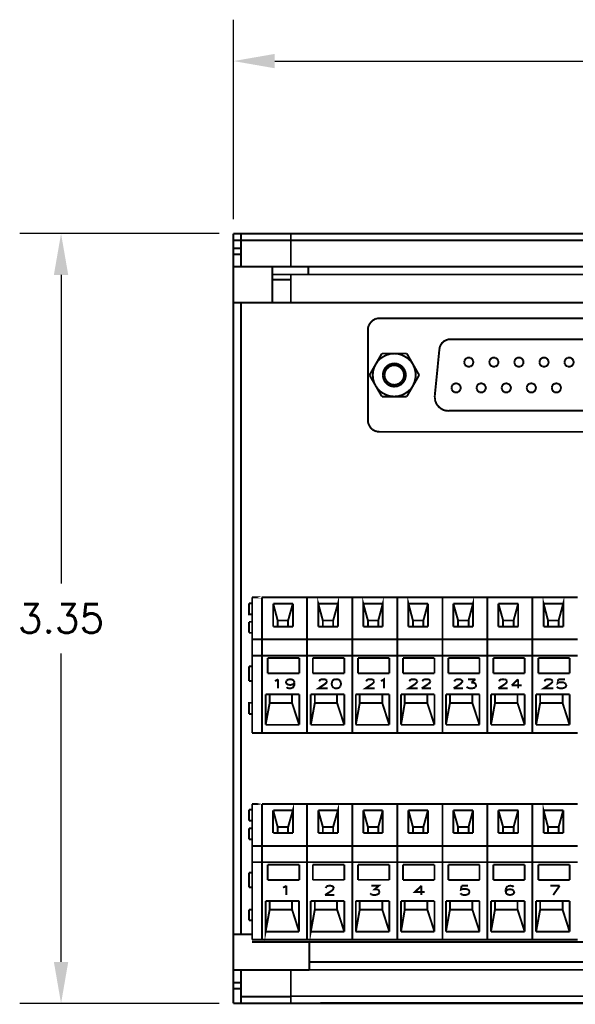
# Model space of a CAD drawing. Header units: inches. Extents: x -28.4 to 11.2, y 24.4 to 41.4.
# Tile 3 of 16: x -23.2 to -20.8, y 31.7 to 36. Entities that reach past the tile are written whole.
import ezdxf

# ---------------------------------------------------------------- set-up
doc = ezdxf.new("R2010")
doc.units = ezdxf.units.IN
doc.header["$LTSCALE"] = 1.87
doc.header["$MEASUREMENT"] = 0
doc.header["$PDMODE"] = 3
doc.header["$PDSIZE"] = 0.3125
doc.layers.get('0').update_dxf_attribs({"linetype": 'CONTINUOUS'})
doc.layers.get('Defpoints').update_dxf_attribs({"linetype": 'CONTINUOUS'})
doc.styles.add('SIMPLEX', font='SIMPLEX')
doc.dimstyles.new('DIMSTYLE_1$0', dxfattribs={"dimtxt": 0.125, "dimasz": 0.18, "dimexe": 0.18, "dimexo": 0.0625, "dimgap": 0.09, "dimtad": 0, "dimtih": 1, "dimtoh": 1, "dimzin": 4, "dimdsep": 46, "dimtxsty": 'SIMPLEX', "dimblk": '_FILLED', "dimcen": 0.09, "dimadec": 0, "dimazin": 0, "dimtp": 0.005, "dimtm": 0.005, "dimtfac": 1, "dimtofl": 0, "dimtmove": 0, "dimatfit": 3, "dimldrblk": '_FILLED', "dimfxl": 1, "dimtolj": 1, "dimtzin": 4, "dimarcsym": 0})

# ---------------------------------------------------------------- blocks, each defined once
blk = doc.blocks.new('_FILLED')
at = {"color": 0, "linetype": 'ByBlock'}
blk.add_solid([(0, 0), (-1, 0.1736), (-1, -0.1736)], dxfattribs=at)
blk = doc.blocks.new('*D4')
at = {"color": 0, "lineweight": -2, "transparency": 16777216}
for p, q in [((-22.3121, 35.1084), (-22.3121, 35.9759)), ((-18.2916, 35.1084), (-18.2916, 35.9759)), ((-22.1321, 35.7959), (-20.5823, 35.7959)), ((-18.4716, 35.7959), (-20.0214, 35.7959))]:
    blk.add_line(p, q, dxfattribs=at)
at = {"layer": 'Defpoints', "color": 0, "transparency": 16777216}
for p in [(-22.3121, 35.7959), (-22.3121, 35.0459), (-18.2916, 35.0459)]:
    blk.add_point(p, dxfattribs=at)
at = {"color": 0, "lineweight": -2, "transparency": 16777216, "xscale": 0.18, "yscale": 0.18, "zscale": 0.18, "rotation": 180}
blk.add_blockref('_FILLED', (-22.3121, 35.7959), dxfattribs=at)
at = {"color": 0, "lineweight": -2, "transparency": 16777216, "xscale": 0.18, "yscale": 0.18, "zscale": 0.18}
blk.add_blockref('_FILLED', (-18.2916, 35.7959), dxfattribs=at)
at = {"color": 0, "transparency": 16777216, "insert": (-20.3018, 35.7959), "char_height": 0.125, "attachment_point": 5, "style": 'SIMPLEX'}
blk.add_mtext('\\A1;4.02', dxfattribs=at)
blk = doc.blocks.new('*D5')
at = {"color": 0, "lineweight": -2, "transparency": 16777216}
for p, q in [((-22.3746, 35.0459), (-23.2421, 35.0459)), ((-23.0621, 34.8659), (-23.0621, 33.5246)), ((-23.0621, 31.8782), (-23.0621, 33.2196)), ((-22.3746, 31.6982), (-23.2421, 31.6982))]:
    blk.add_line(p, q, dxfattribs=at)
at = {"layer": 'Defpoints', "color": 0, "transparency": 16777216}
for p in [(-23.0621, 35.0459), (-22.3121, 35.0459), (-22.3121, 31.6982)]:
    blk.add_point(p, dxfattribs=at)
at = {"color": 0, "lineweight": -2, "transparency": 16777216, "xscale": 0.18, "yscale": 0.18, "zscale": 0.18}
for p, rotation in [((-23.0621, 35.0459), 90), ((-23.0621, 31.6982), 270)]:
    blk.add_blockref('_FILLED', p, dxfattribs=dict(at, rotation=rotation))
at = {"color": 0, "transparency": 16777216, "insert": (-23.0621, 33.3721), "char_height": 0.125, "attachment_point": 5, "style": 'SIMPLEX'}
blk.add_mtext('\\A1;3.35', dxfattribs=at)

msp = doc.modelspace()

# ---------------------------------------------------------------- linework, layer by layer
at = {"const_width": 0.0085}
for points in [[(-22.0625, 35.0459), (-22.3121, 35.0459)], [(-22.3121, 35.0459), (-22.3121, 31.6982)], [(-22.279, 34.9019), (-22.279, 35.0459)], [(-22.0625, 34.9019), (-22.0625, 35.0459)], [(-22.0625, 35.0459), (-18.5436, 35.0459)], [(-22.3121, 35.0164), (-22.0625, 35.0164)], [(-22.3121, 34.9822), (-22.279, 34.9822)], [(-18.5436, 35.0164), (-22.0625, 35.0164)], [(-22.3121, 34.9556), (-22.279, 34.9556)], [(-22.3121, 34.9019), (-22.1427, 34.9019)], [(-21.9863, 34.8677), (-21.9863, 34.9019), (-22.1457, 34.9019)], [(-22.1427, 34.7449), (-22.1427, 34.9019)], [(-22.0625, 34.9019), (-18.5436, 34.9019)], [(-22.1427, 34.8677), (-21.9863, 34.8677)], [(-22.0625, 34.7449), (-22.0625, 34.8677)], [(-22.0625, 34.8677), (-18.6221, 34.8677)], [(-22.1427, 34.8458), (-22.0625, 34.8458)], [(-22.3121, 34.7449), (-22.0625, 34.7449)], [(-22.279, 31.9987), (-22.279, 34.7449)], [(-22.0625, 34.7449), (-18.5436, 34.7449)], [(-21.726, 34.6387), (-21.7266, 34.6274)], [(-21.7237, 34.6457), (-21.726, 34.6387)], [(-21.7166, 34.6576), (-21.7237, 34.6457)], [(-21.6948, 34.6747), (-21.7066, 34.6676), (-21.7166, 34.6576)], [(-21.6877, 34.6764), (-21.6948, 34.6747)], [(-21.6771, 34.6776), (-21.6877, 34.6764)], [(-19.0465, 34.6776), (-21.6771, 34.6776)], [(-21.7266, 34.6274), (-21.7266, 34.2338)], [(-21.3666, 34.5862), (-21.3772, 34.5855), (-21.3843, 34.5832), (-21.3961, 34.5779), (-21.4049, 34.5696), (-21.4114, 34.559), (-21.4144, 34.5519), (-21.4162, 34.5413)], [(-19.3569, 34.5862), (-21.3666, 34.5862)], [(-21.7201, 34.4303), (-21.6664, 34.5242)], [(-21.6593, 34.5112), (-21.6729, 34.5023)], [(-21.6664, 34.5242), (-21.5578, 34.5242)], [(-21.6446, 34.5183), (-21.6593, 34.5112)], [(-21.6286, 34.523), (-21.6446, 34.5183)], [(-21.5962, 34.523), (-21.6127, 34.5242), (-21.6286, 34.523)], [(-21.5661, 34.5112), (-21.5802, 34.5183), (-21.5962, 34.523)], [(-21.5401, 34.4911), (-21.5525, 34.5023), (-21.5661, 34.5112)], [(-21.5578, 34.5242), (-21.5041, 34.4303)], [(-21.4362, 34.34), (-21.4162, 34.5413)], [(-21.6841, 34.4911), (-21.693, 34.4775), (-21.7001, 34.4622)], [(-21.6729, 34.5023), (-21.6841, 34.4911)], [(-21.6281, 34.4787), (-21.6416, 34.4716), (-21.6528, 34.4604), (-21.657, 34.4527)], [(-21.5738, 34.4486), (-21.5808, 34.4592), (-21.5903, 34.4669), (-21.6009, 34.4716), (-21.6127, 34.4734), (-21.6245, 34.4716), (-21.6357, 34.4663), (-21.6452, 34.4575)], [(-21.6139, 34.4811), (-21.6281, 34.4787)], [(-21.5991, 34.4793), (-21.6139, 34.4811)], [(-21.5856, 34.4734), (-21.5991, 34.4793)], [(-21.5743, 34.4634), (-21.5856, 34.4734)], [(-21.5313, 34.4775), (-21.5401, 34.4911)], [(-21.5248, 34.4622), (-21.5313, 34.4775)], [(-21.3064, 34.4941), (-21.3081, 34.4864), (-21.3081, 34.4864)], [(-21.3081, 34.4864), (-21.3064, 34.4787)], [(-21.2958, 34.5053), (-21.3023, 34.5006), (-21.3064, 34.4941)], [(-21.3064, 34.4787), (-21.3023, 34.4722), (-21.2958, 34.4681)], [(-21.2804, 34.5053), (-21.2881, 34.5064), (-21.2958, 34.5053)], [(-21.2958, 34.4681), (-21.2881, 34.4669), (-21.2804, 34.4681)], [(-21.2698, 34.4941), (-21.2739, 34.5006), (-21.2804, 34.5053)], [(-21.2804, 34.4681), (-21.2739, 34.4722), (-21.2698, 34.4787)], [(-21.2698, 34.4787), (-21.2686, 34.4864), (-21.2698, 34.4941)], [(-21.1972, 34.4941), (-21.199, 34.4864), (-21.199, 34.4864)], [(-21.199, 34.4864), (-21.1972, 34.4787)], [(-21.1866, 34.5053), (-21.1931, 34.5006), (-21.1972, 34.4941)], [(-21.1972, 34.4787), (-21.1931, 34.4722), (-21.1866, 34.4681)], [(-21.1712, 34.5053), (-21.1789, 34.5064), (-21.1866, 34.5053)], [(-21.1866, 34.4681), (-21.1789, 34.4669), (-21.1712, 34.4681)], [(-21.1606, 34.4941), (-21.1647, 34.5006), (-21.1712, 34.5053)], [(-21.1712, 34.4681), (-21.1647, 34.4722), (-21.1606, 34.4787)], [(-21.1606, 34.4787), (-21.1594, 34.4864), (-21.1606, 34.4941)], [(-21.0886, 34.4941), (-21.0898, 34.4864), (-21.0898, 34.4864)], [(-21.0898, 34.4864), (-21.0886, 34.4787)], [(-21.078, 34.5053), (-21.0845, 34.5006), (-21.0886, 34.4941)], [(-21.0886, 34.4787), (-21.0845, 34.4722), (-21.078, 34.4681)], [(-21.062, 34.5053), (-21.0703, 34.5064), (-21.078, 34.5053)], [(-21.078, 34.4681), (-21.0703, 34.4669), (-21.062, 34.4681)], [(-21.0514, 34.4941), (-21.0561, 34.5006), (-21.062, 34.5053)], [(-21.062, 34.4681), (-21.0561, 34.4722), (-21.0514, 34.4787)], [(-21.0514, 34.4787), (-21.0502, 34.4864), (-21.0514, 34.4941)], [(-20.9794, 34.4941), (-20.9806, 34.4864), (-20.9806, 34.4864)], [(-20.9806, 34.4864), (-20.9794, 34.4787)], [(-20.9688, 34.5053), (-20.9753, 34.5006), (-20.9794, 34.4941)], [(-20.9794, 34.4787), (-20.9753, 34.4722), (-20.9688, 34.4681)], [(-20.9529, 34.5053), (-20.9611, 34.5064), (-20.9688, 34.5053)], [(-20.9688, 34.4681), (-20.9611, 34.4669), (-20.9529, 34.4681)], [(-20.9422, 34.4941), (-20.9469, 34.5006), (-20.9529, 34.5053)], [(-20.9529, 34.4681), (-20.9469, 34.4722), (-20.9422, 34.4787)], [(-20.9422, 34.4787), (-20.941, 34.4864), (-20.9422, 34.4941)], [(-20.8702, 34.4941), (-20.872, 34.4864), (-20.872, 34.4864)], [(-20.872, 34.4864), (-20.8702, 34.4787)], [(-20.8596, 34.5053), (-20.8661, 34.5006), (-20.8702, 34.4941)], [(-20.8702, 34.4787), (-20.8661, 34.4722), (-20.8596, 34.4681)], [(-20.8442, 34.5053), (-20.8519, 34.5064), (-20.8596, 34.5053)], [(-20.8596, 34.4681), (-20.8519, 34.4669), (-20.8442, 34.4681)], [(-20.8336, 34.4941), (-20.8378, 34.5006), (-20.8442, 34.5053)], [(-20.8442, 34.4681), (-20.8378, 34.4722), (-20.8336, 34.4787)], [(-20.8336, 34.4787), (-20.8319, 34.4864), (-20.8336, 34.4941)], [(-21.6664, 34.3371), (-21.7201, 34.4303)], [(-21.7001, 34.4622), (-21.7048, 34.4469), (-21.706, 34.4303)], [(-21.706, 34.4303), (-21.7048, 34.4144)], [(-21.657, 34.4527), (-21.6605, 34.4421), (-21.6623, 34.4303), (-21.6623, 34.4303)], [(-21.6623, 34.4303), (-21.6605, 34.4191), (-21.657, 34.4085)], [(-21.6534, 34.4421), (-21.6552, 34.4303), (-21.6552, 34.4303)], [(-21.6552, 34.4303), (-21.6534, 34.4191), (-21.6493, 34.4091)], [(-21.6452, 34.4575), (-21.6493, 34.4522), (-21.6534, 34.4421)], [(-21.5661, 34.4504), (-21.5743, 34.4634)], [(-21.5743, 34.3979), (-21.5661, 34.4108), (-21.5637, 34.4191), (-21.5619, 34.4303), (-21.5637, 34.4421)], [(-21.5714, 34.4421), (-21.5738, 34.4486)], [(-21.5738, 34.4126), (-21.5714, 34.4191), (-21.5702, 34.4303), (-21.5714, 34.4421)], [(-21.5637, 34.4421), (-21.5661, 34.4504)], [(-21.5041, 34.4303), (-21.5578, 34.3371)], [(-21.5188, 34.4303), (-21.5206, 34.4469), (-21.5248, 34.4622)], [(-21.5206, 34.4144), (-21.5188, 34.4303)], [(-21.7048, 34.4144), (-21.7006, 34.399)], [(-21.7006, 34.399), (-21.6935, 34.3837), (-21.6841, 34.3701)], [(-21.657, 34.4085), (-21.6528, 34.4008), (-21.6416, 34.3896)], [(-21.6493, 34.4091), (-21.6452, 34.4038)], [(-21.6452, 34.4038), (-21.6357, 34.3949)], [(-21.6416, 34.3896), (-21.6281, 34.3825), (-21.6139, 34.3802), (-21.5991, 34.3819), (-21.5856, 34.3878)], [(-21.6357, 34.3949), (-21.6245, 34.3896), (-21.6127, 34.3878), (-21.6009, 34.3896)], [(-21.6009, 34.3896), (-21.5903, 34.3943), (-21.5808, 34.402)], [(-21.5856, 34.3878), (-21.5743, 34.3979)], [(-21.5808, 34.402), (-21.5738, 34.4126)], [(-21.5661, 34.3501), (-21.5525, 34.3589), (-21.5401, 34.3701), (-21.5313, 34.3837)], [(-21.5313, 34.3837), (-21.5248, 34.399), (-21.5206, 34.4144)], [(-21.3619, 34.3825), (-21.3631, 34.3748), (-21.3631, 34.3748)], [(-21.3577, 34.389), (-21.3619, 34.3825)], [(-21.3353, 34.3931), (-21.3436, 34.3943), (-21.3506, 34.3931), (-21.3577, 34.389)], [(-21.3247, 34.3825), (-21.3294, 34.389), (-21.3353, 34.3931)], [(-21.3247, 34.3672), (-21.3229, 34.3748), (-21.3247, 34.3825)], [(-21.2527, 34.3825), (-21.2544, 34.3748), (-21.2544, 34.3748)], [(-21.2421, 34.3931), (-21.2486, 34.389), (-21.2527, 34.3825)], [(-21.2267, 34.3931), (-21.2344, 34.3943), (-21.2421, 34.3931)], [(-21.2161, 34.3825), (-21.2202, 34.389), (-21.2267, 34.3931)], [(-21.2161, 34.3672), (-21.2137, 34.3748), (-21.2161, 34.3825)], [(-21.1435, 34.3825), (-21.1453, 34.3748), (-21.1453, 34.3748)], [(-21.1329, 34.3931), (-21.1394, 34.389), (-21.1435, 34.3825)], [(-21.1175, 34.3931), (-21.1252, 34.3943), (-21.1329, 34.3931)], [(-21.1069, 34.3825), (-21.111, 34.389), (-21.1175, 34.3931)], [(-21.1069, 34.3672), (-21.1045, 34.3748), (-21.1069, 34.3825)], [(-21.0349, 34.3825), (-21.0361, 34.3748), (-21.0361, 34.3748)], [(-21.0243, 34.3931), (-21.0302, 34.389), (-21.0349, 34.3825)], [(-21.0083, 34.3931), (-21.016, 34.3943), (-21.0243, 34.3931)], [(-20.9977, 34.3825), (-21.0018, 34.389), (-21.0083, 34.3931)], [(-20.9977, 34.3672), (-20.9959, 34.3748), (-20.9977, 34.3825)], [(-20.9257, 34.3825), (-20.9269, 34.3748), (-20.9269, 34.3748)], [(-20.9151, 34.3931), (-20.9216, 34.389), (-20.9257, 34.3825)], [(-20.8992, 34.3931), (-20.9068, 34.3943), (-20.9151, 34.3931)], [(-20.8885, 34.3825), (-20.8927, 34.389), (-20.8992, 34.3931)], [(-20.8885, 34.3672), (-20.8873, 34.3748), (-20.8885, 34.3825)], [(-21.6841, 34.3701), (-21.6729, 34.3589)], [(-21.6729, 34.3589), (-21.6593, 34.3501)], [(-21.5578, 34.3371), (-21.6664, 34.3371)], [(-21.6593, 34.3501), (-21.6446, 34.343)], [(-21.6446, 34.343), (-21.6286, 34.3382), (-21.6127, 34.3371), (-21.5962, 34.3382), (-21.5796, 34.343), (-21.5655, 34.3501)], [(-21.4362, 34.34), (-21.4356, 34.3259)], [(-21.3631, 34.3748), (-21.3619, 34.3672)], [(-21.3619, 34.3672), (-21.3577, 34.3607), (-21.3506, 34.356)], [(-21.3506, 34.356), (-21.3436, 34.3548), (-21.3353, 34.356)], [(-21.3353, 34.356), (-21.3294, 34.3607), (-21.3247, 34.3672)], [(-21.2544, 34.3748), (-21.2527, 34.3672)], [(-21.2527, 34.3672), (-21.2486, 34.3607), (-21.2421, 34.356)], [(-21.2421, 34.356), (-21.2344, 34.3548), (-21.2267, 34.356)], [(-21.2267, 34.356), (-21.2202, 34.3607), (-21.2161, 34.3672)], [(-21.1453, 34.3748), (-21.1435, 34.3672)], [(-21.1435, 34.3672), (-21.1394, 34.3607), (-21.1329, 34.356)], [(-21.1329, 34.356), (-21.1252, 34.3548), (-21.1175, 34.356)], [(-21.1175, 34.356), (-21.111, 34.3607), (-21.1069, 34.3672)], [(-21.0361, 34.3748), (-21.0349, 34.3672)], [(-21.0349, 34.3672), (-21.0302, 34.3607), (-21.0243, 34.356)], [(-21.0243, 34.356), (-21.016, 34.3548), (-21.0083, 34.356)], [(-21.0083, 34.356), (-21.0018, 34.3607), (-20.9977, 34.3672)], [(-20.9269, 34.3748), (-20.9257, 34.3672)], [(-20.9257, 34.3672), (-20.9216, 34.3607), (-20.9151, 34.356)], [(-20.9151, 34.356), (-20.9068, 34.3548), (-20.8992, 34.356)], [(-20.8992, 34.356), (-20.8927, 34.3607), (-20.8885, 34.3672)], [(-21.4356, 34.3259), (-21.4339, 34.317), (-21.4262, 34.3005)], [(-21.4262, 34.3005), (-21.4144, 34.2881)], [(-21.4144, 34.2881), (-21.3991, 34.2786)], [(-21.3991, 34.2786), (-21.3902, 34.2763)], [(-21.3902, 34.2763), (-21.376, 34.2745)], [(-19.3475, 34.2751), (-21.376, 34.2751)], [(-21.7266, 34.2338), (-21.726, 34.2226), (-21.7231, 34.2149), (-21.7166, 34.2031)], [(-21.7166, 34.2031), (-21.7077, 34.1937)], [(-21.7077, 34.1937), (-21.6953, 34.1872), (-21.6877, 34.1848)], [(-21.6877, 34.1848), (-21.6771, 34.1836)], [(-19.0465, 34.1836), (-21.6771, 34.1836)], [(-22.2442, 33.4376), (-22.2442, 33.3904), (-22.2307, 33.3904)], [(-22.2307, 33.4376), (-22.2442, 33.4376)], [(-22.2307, 33.4636), (-22.2307, 32.8734)], [(-22.1876, 33.4636), (-22.2307, 33.4636), (-22.1876, 33.4636)], [(-21.9916, 33.4636), (-22.1876, 33.4636)], [(-22.1876, 33.4636), (-22.1876, 32.8734)], [(-22.1876, 33.4636), (-22.1876, 32.8734)], [(-22.1876, 33.4636), (-22.1876, 33.4636)], [(-21.9916, 33.4636), (-21.9916, 32.8734)], [(-21.9916, 33.4636), (-21.9916, 32.8734)], [(-21.7951, 33.4636), (-21.9916, 33.4636)], [(-21.9232, 33.3632), (-21.9432, 33.4364), (-21.9432, 33.3361)], [(-21.8783, 33.3632), (-21.8576, 33.4364), (-21.8576, 33.3361)], [(-21.7951, 33.4636), (-21.7951, 32.8734)], [(-21.7951, 33.4636), (-21.7951, 32.8734)], [(-21.5991, 33.4636), (-21.7951, 33.4636)], [(-21.7473, 33.3361), (-21.7473, 33.4364), (-21.7272, 33.3632)], [(-21.6623, 33.3361), (-21.6623, 33.4364), (-21.6818, 33.3632)], [(-21.5991, 33.4636), (-21.5991, 32.8734)], [(-21.5991, 33.4636), (-21.5991, 32.8734)], [(-21.4026, 33.4636), (-21.5991, 33.4636)], [(-21.5507, 33.3361), (-21.5507, 33.4364), (-21.5313, 33.3632)], [(-21.4026, 33.4636), (-21.4026, 32.8734)], [(-21.4026, 33.4636), (-21.4026, 32.8734)], [(-21.2072, 33.4636), (-21.4026, 33.4636)], [(-21.2698, 33.3361), (-21.2698, 33.4364), (-21.2893, 33.3632)], [(-21.0113, 33.4636), (-21.2072, 33.4636)], [(-21.2072, 33.4636), (-21.2072, 32.8734)], [(-21.2072, 32.8734), (-21.2072, 33.4636)], [(-21.2072, 33.4636), (-21.2072, 33.4636)], [(-21.0113, 33.4636), (-21.0113, 32.8734)], [(-21.0113, 33.4636), (-21.0113, 32.8734)], [(-20.8147, 33.4636), (-21.0113, 33.4636)], [(-20.9629, 33.3361), (-20.9629, 33.4364), (-20.9434, 33.3632)], [(-20.8773, 33.3361), (-20.8773, 33.4364), (-20.8974, 33.3632)], [(-22.1197, 33.3632), (-22.1392, 33.4364)], [(-22.0536, 33.4364), (-22.1392, 33.4364)], [(-22.1392, 33.3361), (-22.1392, 33.4364)], [(-22.0536, 33.4364), (-22.0743, 33.3632)], [(-22.0536, 33.3361), (-22.0536, 33.4364)], [(-21.8576, 33.4364), (-21.9432, 33.4364)], [(-21.6623, 33.4364), (-21.7473, 33.4364)], [(-21.4657, 33.4364), (-21.5507, 33.4364)], [(-21.4657, 33.4364), (-21.4858, 33.3632)], [(-21.4657, 33.3361), (-21.4657, 33.4364)], [(-21.3554, 33.3361), (-21.3554, 33.4364)], [(-21.3554, 33.4364), (-21.3347, 33.3632)], [(-21.2698, 33.4364), (-21.3554, 33.4364)], [(-21.1594, 33.3361), (-21.1594, 33.4364)], [(-21.1594, 33.4364), (-21.1388, 33.3632)], [(-21.0733, 33.4364), (-21.1594, 33.4364)], [(-21.0733, 33.4364), (-21.0933, 33.3632)], [(-21.0733, 33.3361), (-21.0733, 33.4364)], [(-20.8773, 33.4364), (-20.9629, 33.4364)], [(-22.2442, 33.3573), (-22.2442, 33.3095)], [(-22.2307, 33.3573), (-22.2442, 33.3573)], [(-22.1197, 33.3361), (-22.1197, 33.3632)], [(-22.1197, 33.3632), (-22.0743, 33.3632)], [(-22.0743, 33.3632), (-22.0743, 33.3361)], [(-21.8783, 33.3632), (-21.9232, 33.3632)], [(-21.9232, 33.3632), (-21.9232, 33.3361)], [(-21.8783, 33.3632), (-21.8783, 33.3361)], [(-21.7272, 33.3361), (-21.7272, 33.3632)], [(-21.7272, 33.3632), (-21.6818, 33.3632)], [(-21.6818, 33.3632), (-21.6818, 33.3361)], [(-21.5313, 33.3632), (-21.5313, 33.3361)], [(-21.4858, 33.3632), (-21.5313, 33.3632)], [(-21.4858, 33.3632), (-21.4858, 33.3361)], [(-21.3347, 33.3632), (-21.3347, 33.3361)], [(-21.2893, 33.3632), (-21.3347, 33.3632)], [(-21.2893, 33.3632), (-21.2893, 33.3361)], [(-21.1388, 33.3632), (-21.1388, 33.3361)], [(-21.0933, 33.3632), (-21.1388, 33.3632)], [(-21.0933, 33.3632), (-21.0933, 33.3361)], [(-20.9434, 33.3361), (-20.9434, 33.3632)], [(-20.9434, 33.3632), (-20.8974, 33.3632)], [(-20.8974, 33.3632), (-20.8974, 33.3361)], [(-22.2442, 33.3095), (-22.2307, 33.3095)], [(-22.0536, 33.3361), (-22.1392, 33.3361)], [(-21.8576, 33.3361), (-21.9432, 33.3361)], [(-21.6623, 33.3361), (-21.7473, 33.3361)], [(-21.4657, 33.3361), (-21.5507, 33.3361)], [(-21.2698, 33.3361), (-21.3554, 33.3361)], [(-21.0733, 33.3361), (-21.1594, 33.3361)], [(-20.8773, 33.3361), (-20.9629, 33.3361)], [(-22.2307, 33.2812), (-22.1876, 33.2812)], [(-21.9916, 33.2812), (-22.1876, 33.2812)], [(-21.7951, 33.2812), (-21.9916, 33.2812)], [(-21.5991, 33.2812), (-21.7951, 33.2812)], [(-21.4026, 33.2812), (-21.5991, 33.2812)], [(-21.2072, 33.2812), (-21.4026, 33.2812)], [(-21.0113, 33.2812), (-21.2072, 33.2812)], [(-20.8147, 33.2812), (-21.0113, 33.2812)], [(-22.2307, 33.2103), (-22.1876, 33.2103)], [(-21.9916, 33.2103), (-22.1876, 33.2103)], [(-22.0258, 33.1997), (-22.1628, 33.1997)], [(-22.1628, 33.1997), (-22.1628, 33.1336)], [(-22.0258, 33.1997), (-22.0258, 33.1336)], [(-21.7951, 33.2103), (-21.9916, 33.2103)], [(-21.9668, 33.1997), (-21.9668, 33.1336)], [(-21.8299, 33.1997), (-21.9668, 33.1997)], [(-21.8299, 33.1997), (-21.8299, 33.1336)], [(-21.5991, 33.2103), (-21.7951, 33.2103)], [(-21.7703, 33.1997), (-21.7703, 33.1336)], [(-21.634, 33.1997), (-21.7703, 33.1997)], [(-21.634, 33.1997), (-21.634, 33.1336)], [(-21.4026, 33.2103), (-21.5991, 33.2103)], [(-21.5743, 33.1997), (-21.5743, 33.1336)], [(-21.4374, 33.1997), (-21.5743, 33.1997)], [(-21.4374, 33.1997), (-21.4374, 33.1336)], [(-21.2072, 33.2103), (-21.4026, 33.2103)], [(-21.3778, 33.1997), (-21.3778, 33.1336)], [(-21.2415, 33.1997), (-21.3778, 33.1997)], [(-21.2415, 33.1997), (-21.2415, 33.1336)], [(-21.0113, 33.2103), (-21.2072, 33.2103)], [(-21.1819, 33.1997), (-21.1819, 33.1336)], [(-21.0449, 33.1997), (-21.1819, 33.1997)], [(-21.0449, 33.1997), (-21.0449, 33.1336)], [(-20.8147, 33.2103), (-21.0113, 33.2103)], [(-20.9859, 33.1997), (-20.9859, 33.1336)], [(-20.8496, 33.1997), (-20.9859, 33.1997)], [(-20.8496, 33.1997), (-20.8496, 33.1336)], [(-22.2442, 33.1643), (-22.2442, 33.1006)], [(-22.2307, 33.1643), (-22.2442, 33.1643)], [(-22.2442, 33.1006), (-22.2307, 33.1006)], [(-22.0258, 33.1336), (-22.1628, 33.1336)], [(-22.1321, 33.1006), (-22.1268, 33.1018), (-22.1179, 33.1077)], [(-22.1179, 33.1077), (-22.1179, 33.0681)], [(-22.0465, 33.0947), (-22.0495, 33.0882), (-22.0554, 33.0846), (-22.0636, 33.0829), (-22.0666, 33.0829), (-22.0748, 33.0846), (-22.0808, 33.0882), (-22.0837, 33.0947), (-22.0808, 33.1018)], [(-22.0808, 33.1018), (-22.0748, 33.1059), (-22.0666, 33.1077), (-22.0636, 33.1077), (-22.0554, 33.1059), (-22.0495, 33.1018)], [(-22.0495, 33.1018), (-22.0465, 33.0947)], [(-21.8299, 33.1336), (-21.9668, 33.1336)], [(-21.9049, 33.0964), (-21.9078, 33.0929), (-21.9137, 33.087), (-21.942, 33.0681), (-21.9019, 33.0681)], [(-21.9391, 33.0982), (-21.9361, 33.1041), (-21.9332, 33.1059), (-21.9279, 33.1077), (-21.9161, 33.1077), (-21.9108, 33.1059), (-21.9078, 33.1041)], [(-21.9078, 33.1041), (-21.9049, 33.1006)], [(-21.9049, 33.1006), (-21.9049, 33.0964)], [(-21.8818, 33.1006), (-21.8842, 33.0906)], [(-21.8677, 33.1077), (-21.8759, 33.1059), (-21.8818, 33.1006)], [(-21.8618, 33.1077), (-21.8677, 33.1077), (-21.8677, 33.1077)], [(-21.8476, 33.1006), (-21.8535, 33.1059), (-21.8618, 33.1077)], [(-21.8447, 33.0906), (-21.8476, 33.1006)], [(-21.634, 33.1336), (-21.7703, 33.1336)], [(-21.7001, 33.0964), (-21.703, 33.0929), (-21.7089, 33.087), (-21.7372, 33.0681), (-21.6977, 33.0681)], [(-21.7343, 33.0982), (-21.7313, 33.1041), (-21.7284, 33.1059), (-21.7231, 33.1077), (-21.7119, 33.1077), (-21.706, 33.1059), (-21.703, 33.1041)], [(-21.703, 33.1041), (-21.7001, 33.1006)], [(-21.7001, 33.1006), (-21.7001, 33.0964)], [(-21.6711, 33.1006), (-21.6658, 33.1018), (-21.657, 33.1077), (-21.657, 33.0681)], [(-21.4374, 33.1336), (-21.5743, 33.1336)], [(-21.5124, 33.0964), (-21.5153, 33.0929), (-21.5212, 33.087), (-21.5496, 33.0681), (-21.51, 33.0681)], [(-21.5466, 33.0982), (-21.5436, 33.1041), (-21.5407, 33.1059), (-21.5354, 33.1077), (-21.5242, 33.1077), (-21.5183, 33.1059), (-21.5153, 33.1041)], [(-21.5153, 33.1041), (-21.5124, 33.1006)], [(-21.5124, 33.1006), (-21.5124, 33.0964)], [(-21.4899, 33.0982), (-21.487, 33.1041), (-21.484, 33.1059), (-21.4787, 33.1077)], [(-21.4787, 33.1077), (-21.4663, 33.1077)], [(-21.4663, 33.1077), (-21.461, 33.1059), (-21.4581, 33.1041)], [(-21.4551, 33.0964), (-21.4581, 33.0929), (-21.464, 33.087)], [(-21.4581, 33.1041), (-21.4551, 33.1006)], [(-21.4551, 33.1006), (-21.4551, 33.0964)], [(-21.2415, 33.1336), (-21.3778, 33.1336)], [(-21.3512, 33.0982), (-21.3483, 33.1041)], [(-21.3483, 33.1041), (-21.3448, 33.1059)], [(-21.3448, 33.1059), (-21.3389, 33.1077), (-21.3276, 33.1077), (-21.3223, 33.1059), (-21.3194, 33.1041)], [(-21.3194, 33.1041), (-21.3164, 33.1006), (-21.3164, 33.0964), (-21.3194, 33.0929), (-21.3247, 33.087)], [(-21.291, 33.1077), (-21.2592, 33.1077)], [(-21.2592, 33.1077), (-21.2769, 33.0929)], [(-21.0449, 33.1336), (-21.1819, 33.1336)], [(-21.1565, 33.0982), (-21.1535, 33.1041), (-21.1506, 33.1059), (-21.1453, 33.1077)], [(-21.1453, 33.1077), (-21.1329, 33.1077)], [(-21.1329, 33.1077), (-21.1276, 33.1059), (-21.1246, 33.1041)], [(-21.1216, 33.0964), (-21.1246, 33.0929), (-21.1299, 33.087)], [(-21.1246, 33.1041), (-21.1216, 33.1006)], [(-21.1216, 33.1006), (-21.1216, 33.0964)], [(-21.0733, 33.1077), (-21.1016, 33.0811)], [(-21.0733, 33.1077), (-21.0733, 33.0681)], [(-20.8496, 33.1336), (-20.9859, 33.1336)], [(-20.9587, 33.0982), (-20.9558, 33.1041), (-20.9529, 33.1059), (-20.9475, 33.1077), (-20.9363, 33.1077), (-20.9298, 33.1059), (-20.9269, 33.1041)], [(-20.9269, 33.1041), (-20.9239, 33.1006)], [(-20.9239, 33.0964), (-20.9269, 33.0929)], [(-20.9239, 33.1006), (-20.9239, 33.0964)], [(-20.8986, 33.1077), (-20.9015, 33.0906), (-20.8986, 33.0929)], [(-20.8702, 33.1077), (-20.8986, 33.1077)], [(-22.0554, 33.0699), (-22.0636, 33.0681), (-22.0695, 33.0681), (-22.0778, 33.0699), (-22.0808, 33.0734)], [(-22.0495, 33.0758), (-22.0554, 33.0699)], [(-22.0465, 33.0846), (-22.0495, 33.0758)], [(-22.0465, 33.0947), (-22.0465, 33.0846)], [(-21.8842, 33.0906), (-21.8842, 33.0846)], [(-21.8842, 33.0846), (-21.8818, 33.0758)], [(-21.8818, 33.0758), (-21.8759, 33.0699)], [(-21.8759, 33.0699), (-21.8677, 33.0681), (-21.8618, 33.0681), (-21.8535, 33.0699)], [(-21.8535, 33.0699), (-21.8476, 33.0758)], [(-21.8476, 33.0758), (-21.8447, 33.0846)], [(-21.8447, 33.0846), (-21.8447, 33.0906)], [(-21.464, 33.087), (-21.4929, 33.0681)], [(-21.4929, 33.0681), (-21.4522, 33.0681)], [(-21.3247, 33.087), (-21.3542, 33.0681)], [(-21.3542, 33.0681), (-21.3135, 33.0681)], [(-21.291, 33.0699), (-21.294, 33.0716), (-21.2964, 33.0758)], [(-21.2592, 33.0734), (-21.2645, 33.0699), (-21.2739, 33.0681), (-21.2822, 33.0681), (-21.291, 33.0699)], [(-21.2769, 33.0929), (-21.268, 33.0929), (-21.2621, 33.0906)], [(-21.2621, 33.0906), (-21.2592, 33.0882)], [(-21.2592, 33.0882), (-21.2562, 33.0829)], [(-21.2562, 33.0829), (-21.2562, 33.0793), (-21.2592, 33.0734)], [(-21.1299, 33.087), (-21.1594, 33.0681)], [(-21.1594, 33.0681), (-21.1187, 33.0681)], [(-21.1016, 33.0811), (-21.0585, 33.0811)], [(-20.9334, 33.087), (-20.9617, 33.0681), (-20.921, 33.0681)], [(-20.9269, 33.0929), (-20.9334, 33.087)], [(-20.8986, 33.0699), (-20.9015, 33.0716), (-20.9044, 33.0758)], [(-20.8986, 33.0929), (-20.8903, 33.0947), (-20.8814, 33.0947), (-20.8732, 33.0929)], [(-20.8732, 33.0699), (-20.8814, 33.0681), (-20.8903, 33.0681), (-20.8986, 33.0699)], [(-20.8732, 33.0929), (-20.8673, 33.0882)], [(-20.8643, 33.0829), (-20.8643, 33.0793), (-20.8673, 33.0734), (-20.8732, 33.0699)], [(-20.8673, 33.0882), (-20.8643, 33.0829)], [(-22.0258, 33.0416), (-22.1722, 33.0416)], [(-22.1722, 33.0416), (-22.1722, 32.9094)], [(-22.1545, 33.0416), (-22.1545, 33.0044), (-22.1722, 32.9094)], [(-22.0571, 33.0044), (-22.0571, 33.0416)], [(-22.0258, 33.0416), (-22.0258, 32.9094)], [(-21.9757, 33.0416), (-21.9757, 32.9094)], [(-21.8299, 33.0416), (-21.9757, 33.0416)], [(-21.958, 33.0044), (-21.958, 33.0416)], [(-21.8612, 33.0044), (-21.8612, 33.0416)], [(-21.8299, 33.0416), (-21.8299, 32.9094)], [(-21.634, 33.0416), (-21.7797, 33.0416)], [(-21.7797, 33.0416), (-21.7797, 32.9094)], [(-21.7626, 33.0044), (-21.7626, 33.0416)], [(-21.6646, 33.0044), (-21.6646, 33.0416)], [(-21.634, 33.0416), (-21.634, 32.9094)], [(-21.5832, 33.0416), (-21.5832, 32.9094)], [(-21.4374, 33.0416), (-21.5832, 33.0416)], [(-21.5667, 33.0044), (-21.5667, 33.0416)], [(-21.4687, 33.0044), (-21.4687, 33.0416)], [(-21.4374, 33.0416), (-21.4374, 32.9094)], [(-21.3878, 33.0416), (-21.3878, 32.9094)], [(-21.2415, 33.0416), (-21.3878, 33.0416)], [(-21.3701, 33.0044), (-21.3701, 33.0416)], [(-21.2727, 33.0044), (-21.2727, 33.0416)], [(-21.2415, 33.0416), (-21.2415, 32.9094)], [(-21.0449, 33.0416), (-21.1919, 33.0416)], [(-21.1919, 33.0416), (-21.1919, 32.9094)], [(-21.1742, 33.0044), (-21.1742, 33.0416)], [(-21.0762, 33.0044), (-21.0762, 33.0416)], [(-21.0449, 33.0416), (-21.0449, 32.9094)], [(-20.9954, 33.0416), (-20.9954, 32.9094)], [(-20.8496, 33.0416), (-20.9954, 33.0416)], [(-20.9777, 33.0044), (-20.9777, 33.0416)], [(-20.8802, 33.0044), (-20.8802, 33.0416)], [(-20.8496, 33.0416), (-20.8496, 32.9094)], [(-22.2442, 32.9571), (-22.2442, 33.005), (-22.2307, 33.005)], [(-22.0571, 33.0044), (-22.1545, 33.0044)], [(-22.0571, 33.0044), (-22.0258, 32.9094)], [(-21.958, 33.0044), (-21.9757, 32.9094)], [(-21.8612, 33.0044), (-21.958, 33.0044)], [(-21.8612, 33.0044), (-21.8299, 32.9094)], [(-21.7797, 32.9094), (-21.7626, 33.0044), (-21.6646, 33.0044)], [(-21.6646, 33.0044), (-21.634, 32.9094)], [(-21.5667, 33.0044), (-21.5832, 32.9094)], [(-21.4687, 33.0044), (-21.5667, 33.0044)], [(-21.4687, 33.0044), (-21.4374, 32.9094)], [(-21.3701, 33.0044), (-21.3878, 32.9094)], [(-21.2727, 33.0044), (-21.3701, 33.0044)], [(-21.2727, 33.0044), (-21.2415, 32.9094)], [(-21.1742, 33.0044), (-21.1919, 32.9094)], [(-21.0762, 33.0044), (-21.1742, 33.0044)], [(-21.0449, 32.9094), (-21.0762, 33.0044)], [(-20.9777, 33.0044), (-20.9954, 32.9094)], [(-20.8802, 33.0044), (-20.9777, 33.0044)], [(-20.8802, 33.0044), (-20.8496, 32.9094)], [(-22.2307, 32.9571), (-22.2442, 32.9571)], [(-22.0258, 32.9094), (-22.1722, 32.9094)], [(-21.8299, 32.9094), (-21.9757, 32.9094)], [(-21.634, 32.9094), (-21.7797, 32.9094)], [(-21.5832, 32.9094), (-21.4374, 32.9094)], [(-21.2415, 32.9094), (-21.3878, 32.9094)], [(-21.0449, 32.9094), (-21.1919, 32.9094)], [(-20.8496, 32.9094), (-20.9954, 32.9094)], [(-22.2307, 32.8734), (-22.1876, 32.8734)], [(-21.9916, 32.8734), (-22.1876, 32.8734)], [(-21.7951, 32.8734), (-21.9916, 32.8734)], [(-21.5991, 32.8734), (-21.7951, 32.8734)], [(-21.4026, 32.8734), (-21.5991, 32.8734)], [(-21.2072, 32.8734), (-21.4026, 32.8734)], [(-21.0113, 32.8734), (-21.2072, 32.8734)], [(-20.8147, 32.8734), (-21.0113, 32.8734)], [(-22.2442, 32.5399), (-22.2442, 32.4921)], [(-22.2307, 32.5399), (-22.2442, 32.5399)], [(-22.2307, 32.5653), (-22.2307, 31.9745)], [(-22.1876, 32.5653), (-22.2307, 32.5653), (-22.1876, 32.5653), (-22.1876, 32.5653)], [(-22.1876, 32.5653), (-22.1876, 31.9745)], [(-22.1876, 32.5653), (-22.1876, 31.9745)], [(-21.9916, 32.5653), (-22.1876, 32.5653)], [(-22.0536, 32.4384), (-22.0536, 32.5375), (-22.0743, 32.4649)], [(-21.9916, 32.5653), (-21.9916, 31.9745)], [(-21.9916, 32.5653), (-21.9916, 31.9745)], [(-21.7951, 32.5653), (-21.9916, 32.5653)], [(-21.8576, 32.4384), (-21.8576, 32.5375), (-21.8783, 32.4655)], [(-21.7951, 32.5653), (-21.7951, 31.9745)], [(-21.7951, 32.5653), (-21.7951, 31.9745)], [(-21.5991, 32.5653), (-21.7951, 32.5653)], [(-21.5991, 32.5653), (-21.5991, 31.9745)], [(-21.5991, 32.5653), (-21.5991, 31.9745)], [(-21.4026, 32.5653), (-21.5991, 32.5653)], [(-21.4026, 32.5653), (-21.4026, 31.9745)], [(-21.4026, 32.5653), (-21.4026, 31.9745)], [(-21.2072, 32.5653), (-21.4026, 32.5653)], [(-21.2072, 32.5653), (-21.2072, 31.9745)], [(-21.2072, 32.5653), (-21.2072, 31.9745)], [(-21.0113, 32.5653), (-21.2072, 32.5653)], [(-21.0113, 32.5653), (-21.0113, 31.9745)], [(-21.0113, 32.5653), (-21.0113, 31.9745)], [(-20.8147, 32.5653), (-21.0113, 32.5653)], [(-20.9434, 32.4649), (-20.9629, 32.5375), (-20.9629, 32.4384)], [(-22.1397, 32.4384), (-22.1397, 32.5375)], [(-22.1197, 32.4649), (-22.1392, 32.5375)], [(-22.0536, 32.5375), (-22.1392, 32.5375)], [(-21.8576, 32.5375), (-21.9432, 32.5375)], [(-21.9432, 32.4384), (-21.9432, 32.5375)], [(-21.9432, 32.5375), (-21.9232, 32.4655)], [(-21.7272, 32.4655), (-21.7473, 32.5375)], [(-21.7473, 32.5375), (-21.7473, 32.4384)], [(-21.6623, 32.5375), (-21.7473, 32.5375)], [(-21.6818, 32.4655), (-21.6623, 32.5375)], [(-21.6623, 32.5375), (-21.6623, 32.4384)], [(-21.5313, 32.4649), (-21.5507, 32.5375)], [(-21.5507, 32.5375), (-21.5507, 32.4384)], [(-21.4657, 32.5375), (-21.5507, 32.5375)], [(-21.4858, 32.4649), (-21.4657, 32.5375)], [(-21.4657, 32.5375), (-21.4657, 32.4384)], [(-21.3347, 32.4649), (-21.3554, 32.5375)], [(-21.3554, 32.5375), (-21.3554, 32.4384)], [(-21.2698, 32.5375), (-21.3554, 32.5375)], [(-21.2893, 32.4649), (-21.2698, 32.5375)], [(-21.2698, 32.5375), (-21.2698, 32.4384)], [(-21.1388, 32.4649), (-21.1594, 32.5375)], [(-21.1594, 32.5375), (-21.1594, 32.4384)], [(-21.0733, 32.5375), (-21.1594, 32.5375)], [(-21.0933, 32.4649), (-21.0733, 32.5375)], [(-21.0733, 32.5375), (-21.0733, 32.4384)], [(-20.8773, 32.5375), (-20.9629, 32.5375)], [(-20.8974, 32.4649), (-20.8773, 32.5375)], [(-20.8773, 32.5375), (-20.8773, 32.4384)], [(-22.2307, 32.4921), (-22.2442, 32.4921)], [(-22.2442, 32.459), (-22.2442, 32.4112)], [(-22.2307, 32.459), (-22.2442, 32.459)], [(-22.1197, 32.4384), (-22.1197, 32.4649)], [(-22.1197, 32.4649), (-22.0743, 32.4649)], [(-22.0743, 32.4649), (-22.0743, 32.4384)], [(-21.8783, 32.4655), (-21.9232, 32.4655)], [(-21.9232, 32.4655), (-21.9232, 32.4384)], [(-21.8783, 32.4655), (-21.8783, 32.4384)], [(-21.6818, 32.4655), (-21.7272, 32.4655)], [(-21.7272, 32.4649), (-21.7272, 32.4384)], [(-21.6818, 32.4649), (-21.6818, 32.4384)], [(-21.4858, 32.4649), (-21.5313, 32.4649)], [(-21.5313, 32.4649), (-21.5313, 32.4384)], [(-21.4858, 32.4649), (-21.4858, 32.4384)], [(-21.2893, 32.4649), (-21.3347, 32.4649)], [(-21.3347, 32.4649), (-21.3347, 32.4384)], [(-21.2893, 32.4649), (-21.2893, 32.4384)], [(-21.0933, 32.4649), (-21.1388, 32.4649)], [(-21.1388, 32.4649), (-21.1388, 32.4384)], [(-21.0933, 32.4649), (-21.0933, 32.4384)], [(-20.8974, 32.4649), (-20.9434, 32.4649)], [(-20.9434, 32.4649), (-20.9434, 32.4384)], [(-20.8974, 32.4649), (-20.8974, 32.4384)], [(-22.2442, 32.4112), (-22.2307, 32.4112)], [(-22.0536, 32.4384), (-22.1392, 32.4384)], [(-21.8576, 32.4384), (-21.9432, 32.4384)], [(-21.6623, 32.4384), (-21.7473, 32.4384)], [(-21.4657, 32.4384), (-21.5507, 32.4384)], [(-21.2698, 32.4384), (-21.3554, 32.4384)], [(-21.0733, 32.4384), (-21.1594, 32.4384)], [(-20.8773, 32.4384), (-20.9629, 32.4384)], [(-22.2307, 32.3829), (-22.1876, 32.3829)], [(-21.9916, 32.3829), (-22.1876, 32.3829)], [(-21.7951, 32.3829), (-21.9916, 32.3829)], [(-21.5991, 32.3829), (-21.7951, 32.3829)], [(-21.4026, 32.3829), (-21.5991, 32.3829)], [(-21.2072, 32.3829), (-21.4026, 32.3829)], [(-21.0113, 32.3829), (-21.2072, 32.3829)], [(-20.8147, 32.3829), (-21.0113, 32.3829)], [(-22.2307, 32.3121), (-22.1876, 32.3121)], [(-21.9916, 32.3121), (-22.1876, 32.3121)], [(-22.0258, 32.3008), (-22.1628, 32.3008)], [(-22.1628, 32.3008), (-22.1628, 32.2347)], [(-22.0258, 32.3008), (-22.0258, 32.2347)], [(-21.7951, 32.3121), (-21.9916, 32.3121)], [(-21.8299, 32.3008), (-21.9668, 32.3008)], [(-21.9668, 32.2353), (-21.9668, 32.3008)], [(-21.8299, 32.3008), (-21.8299, 32.2347)], [(-21.5991, 32.3121), (-21.7951, 32.3121)], [(-21.7703, 32.3008), (-21.7703, 32.2347)], [(-21.634, 32.3008), (-21.7703, 32.3008)], [(-21.634, 32.3008), (-21.634, 32.2347)], [(-21.4026, 32.3121), (-21.5991, 32.3121)], [(-21.5743, 32.3008), (-21.5743, 32.2347)], [(-21.4374, 32.3008), (-21.5743, 32.3008)], [(-21.4374, 32.3008), (-21.4374, 32.2347)], [(-21.2072, 32.3121), (-21.4026, 32.3121)], [(-21.3778, 32.3008), (-21.3778, 32.2347)], [(-21.2415, 32.3008), (-21.3778, 32.3008)], [(-21.2415, 32.3008), (-21.2415, 32.2347)], [(-21.0113, 32.3121), (-21.2072, 32.3121)], [(-21.1819, 32.3008), (-21.1819, 32.2347)], [(-21.0449, 32.3008), (-21.1819, 32.3008)], [(-21.0449, 32.3008), (-21.0449, 32.2347)], [(-20.8147, 32.3121), (-21.0113, 32.3121)], [(-20.9859, 32.3008), (-20.9859, 32.2347)], [(-20.8496, 32.3008), (-20.9859, 32.3008)], [(-20.8496, 32.3008), (-20.8496, 32.2347)], [(-22.2442, 32.266), (-22.2442, 32.2023)], [(-22.2307, 32.266), (-22.2442, 32.266)], [(-22.2307, 32.2023), (-22.2442, 32.2023)], [(-22.0258, 32.2347), (-22.1628, 32.2347)], [(-22.0967, 32.2017), (-22.0908, 32.204), (-22.0819, 32.2094)], [(-22.0819, 32.2094), (-22.0819, 32.1692)], [(-21.8299, 32.2353), (-21.9668, 32.2353)], [(-21.8759, 32.1982), (-21.8789, 32.194), (-21.8842, 32.1881), (-21.9137, 32.1692)], [(-21.9108, 32.1999), (-21.9078, 32.2058)], [(-21.9078, 32.2058), (-21.9049, 32.2076), (-21.8995, 32.2094)], [(-21.8995, 32.2094), (-21.8878, 32.2094)], [(-21.8878, 32.2094), (-21.8818, 32.2076), (-21.8789, 32.2058), (-21.8759, 32.2017), (-21.8759, 32.1982)], [(-21.634, 32.2353), (-21.7703, 32.2353)], [(-21.7119, 32.2094), (-21.68, 32.2094), (-21.6977, 32.194), (-21.6888, 32.194)], [(-21.4374, 32.2347), (-21.5743, 32.2347)], [(-21.4941, 32.2094), (-21.5224, 32.1828), (-21.4799, 32.1828)], [(-21.4941, 32.2094), (-21.4941, 32.1692)], [(-21.2415, 32.2347), (-21.3778, 32.2347)], [(-21.3194, 32.2094), (-21.3223, 32.1928), (-21.3194, 32.194)], [(-21.291, 32.2094), (-21.3194, 32.2094)], [(-21.3194, 32.194), (-21.3105, 32.1958), (-21.3023, 32.1958), (-21.294, 32.194), (-21.2881, 32.1905), (-21.2851, 32.1846)], [(-21.0449, 32.2347), (-21.1819, 32.2347)], [(-21.1246, 32.2017), (-21.1276, 32.1928)], [(-21.1187, 32.2076), (-21.1246, 32.2017)], [(-21.1104, 32.2094), (-21.1187, 32.2076)], [(-21.1045, 32.2094), (-21.1104, 32.2094)], [(-21.0933, 32.204), (-21.0963, 32.2076), (-21.1045, 32.2094)], [(-20.8496, 32.2347), (-20.9859, 32.2347)], [(-20.8927, 32.2094), (-20.9334, 32.2094)], [(-20.921, 32.1692), (-20.8927, 32.2094)], [(-21.9137, 32.1692), (-21.873, 32.1692)], [(-21.7142, 32.1734), (-21.7172, 32.1769)], [(-21.7119, 32.1716), (-21.7142, 32.1734)], [(-21.6771, 32.181), (-21.68, 32.1751), (-21.6859, 32.1716), (-21.6948, 32.1692), (-21.703, 32.1692), (-21.7119, 32.1716)], [(-21.6888, 32.194), (-21.6835, 32.1928)], [(-21.6835, 32.1928), (-21.68, 32.1905), (-21.6771, 32.1846)], [(-21.6771, 32.1846), (-21.6771, 32.181)], [(-21.3223, 32.1734), (-21.3247, 32.1769)], [(-21.3194, 32.1716), (-21.3223, 32.1734)], [(-21.2851, 32.181), (-21.2881, 32.1751), (-21.294, 32.1716), (-21.3023, 32.1692), (-21.3105, 32.1692), (-21.3194, 32.1716)], [(-21.2851, 32.1846), (-21.2851, 32.181)], [(-21.0933, 32.1881), (-21.0992, 32.1928), (-21.1075, 32.194), (-21.1104, 32.194), (-21.1187, 32.1928), (-21.1246, 32.1881), (-21.1276, 32.1828)], [(-21.1276, 32.1928), (-21.1276, 32.1828)], [(-21.1276, 32.1828), (-21.1246, 32.1751), (-21.1187, 32.1716), (-21.1104, 32.1692)], [(-21.1104, 32.1692), (-21.1075, 32.1692)], [(-21.1075, 32.1692), (-21.0992, 32.1716), (-21.0933, 32.1751), (-21.0904, 32.181), (-21.0933, 32.1881)], [(-22.1545, 32.1061), (-22.1722, 32.0105), (-22.1722, 32.1438)], [(-22.0258, 32.1438), (-22.1722, 32.1438)], [(-22.1545, 32.1061), (-22.1545, 32.1438)], [(-22.0571, 32.1061), (-22.0571, 32.1438)], [(-22.0264, 32.0105), (-22.0264, 32.1438)], [(-21.958, 32.1061), (-21.9757, 32.0105), (-21.9757, 32.1438)], [(-21.8299, 32.1438), (-21.9757, 32.1438)], [(-21.958, 32.1061), (-21.958, 32.1438)], [(-21.8612, 32.1061), (-21.8612, 32.1438)], [(-21.8299, 32.0105), (-21.8299, 32.1438)], [(-21.7797, 32.1438), (-21.7797, 32.0105)], [(-21.634, 32.1438), (-21.7797, 32.1438)], [(-21.7626, 32.1061), (-21.7626, 32.1438)], [(-21.6646, 32.1061), (-21.6646, 32.1438)], [(-21.634, 32.1438), (-21.634, 32.0105)], [(-21.5832, 32.1438), (-21.5832, 32.0105)], [(-21.4374, 32.1438), (-21.5832, 32.1438)], [(-21.5667, 32.1061), (-21.5667, 32.1438)], [(-21.4687, 32.1061), (-21.4687, 32.1438)], [(-21.4374, 32.1438), (-21.4374, 32.0105)], [(-21.3878, 32.1438), (-21.3878, 32.0105)], [(-21.2415, 32.1438), (-21.3878, 32.1438)], [(-21.3701, 32.1061), (-21.3701, 32.1438)], [(-21.2727, 32.1061), (-21.2727, 32.1438)], [(-21.2415, 32.1438), (-21.2415, 32.0105)], [(-21.1919, 32.1438), (-21.1919, 32.0105)], [(-21.0449, 32.1438), (-21.1919, 32.1438)], [(-21.1742, 32.1061), (-21.1742, 32.1438)], [(-21.0762, 32.1061), (-21.0762, 32.1438)], [(-21.0449, 32.1438), (-21.0449, 32.0105)], [(-20.9954, 32.1438), (-20.9954, 32.0105)], [(-20.8496, 32.1438), (-20.9954, 32.1438)], [(-20.9777, 32.1061), (-20.9777, 32.1438)], [(-20.8802, 32.1061), (-20.8802, 32.1438)], [(-20.8496, 32.1438), (-20.8496, 32.0105)], [(-22.2442, 32.1061), (-22.2442, 32.0589)], [(-22.2307, 32.1061), (-22.2442, 32.1061)], [(-22.0571, 32.1061), (-22.1545, 32.1061)], [(-22.0571, 32.1061), (-22.0264, 32.0105)], [(-21.8612, 32.1061), (-21.958, 32.1061)], [(-21.8612, 32.1061), (-21.8299, 32.0105)], [(-21.7626, 32.1061), (-21.7797, 32.0105)], [(-21.6646, 32.1061), (-21.7626, 32.1061)], [(-21.6646, 32.1061), (-21.634, 32.0105)], [(-21.5667, 32.1061), (-21.5832, 32.0105)], [(-21.4687, 32.1061), (-21.5667, 32.1061)], [(-21.4687, 32.1061), (-21.4374, 32.0105)], [(-21.3701, 32.1061), (-21.3878, 32.0105)], [(-21.2727, 32.1061), (-21.3701, 32.1061)], [(-21.2727, 32.1061), (-21.2415, 32.0105)], [(-21.1742, 32.1061), (-21.1919, 32.0105)], [(-21.0762, 32.1061), (-21.1742, 32.1061)], [(-21.0762, 32.1061), (-21.0449, 32.0105)], [(-20.9777, 32.1061), (-20.9954, 32.0105)], [(-20.8802, 32.1061), (-20.9777, 32.1061)], [(-20.8802, 32.1061), (-20.8496, 32.0105)], [(-22.2307, 32.0589), (-22.2442, 32.0589)], [(-22.3121, 31.9987), (-22.2307, 31.9987)], [(-22.0264, 32.0105), (-22.1722, 32.0105)], [(-21.8299, 32.0105), (-21.9757, 32.0105)], [(-21.634, 32.0105), (-21.7797, 32.0105)], [(-21.4374, 32.0105), (-21.5832, 32.0105)], [(-21.2415, 32.0105), (-21.3878, 32.0105)], [(-21.0449, 32.0105), (-21.1919, 32.0105)], [(-20.8496, 32.0105), (-20.9954, 32.0105)], [(-22.2307, 31.9745), (-22.1876, 31.9745)], [(-21.9922, 31.9644), (-22.2307, 31.9644)], [(-22.1876, 31.9745), (-21.9916, 31.9745)], [(-21.9922, 31.9644), (-21.7957, 31.9644), (-18.7407, 31.9644), (-18.5442, 31.9644)], [(-21.9916, 31.9745), (-21.7951, 31.9745)], [(-21.9816, 31.8428), (-21.9816, 31.9644)], [(-21.5991, 31.9745), (-21.7951, 31.9745)], [(-21.4026, 31.9745), (-21.5991, 31.9745)], [(-21.2072, 31.9745), (-21.4026, 31.9745)], [(-21.0113, 31.9745), (-21.2072, 31.9745)], [(-20.8147, 31.9745), (-21.0113, 31.9745)], [(-21.9816, 31.8782), (-18.6121, 31.8782)], [(-22.3121, 31.8428), (-21.9816, 31.8428)], [(-22.279, 31.8428), (-22.279, 31.6982)], [(-22.0625, 31.6982), (-22.0625, 31.8428)], [(-22.0625, 31.6994), (-22.0625, 31.8428)], [(-21.9816, 31.844), (-18.618, 31.844)], [(-22.3121, 31.788), (-22.279, 31.788)], [(-22.3121, 31.762), (-22.279, 31.762)], [(-22.0625, 31.7278), (-22.279, 31.7278)], [(-18.5436, 31.7295), (-22.0625, 31.7295)], [(-22.3121, 31.6982), (-22.0625, 31.6982)], [(-22.3121, 31.6982), (-18.3305, 31.6982)], [(-22.0625, 31.6994), (-18.8541, 31.6994), (-22.0625, 31.6994), (-22.0625, 31.6994)]]:
    msp.add_lwpolyline(points, dxfattribs=at)

# ---------------------------------------------------------------- dimensions: what is measured, and where the dimension line sits
dim = msp.add_linear_dim(base=(-22.3121, 35.7959), p1=(-18.2916, 35.0459), p2=(-22.3121, 35.0459), dimstyle='DIMSTYLE_1$0')
dim.commit()
dim.dimension.update_dxf_attribs({"geometry": '*D4', "text_midpoint": (-20.3018, 35.7959)})
dim = msp.add_linear_dim(base=(-23.0621, 35.0459), p1=(-22.3121, 31.6982), p2=(-22.3121, 35.0459), angle=90, dimstyle='DIMSTYLE_1$0')
dim.commit()
dim.dimension.update_dxf_attribs({"geometry": '*D5', "text_midpoint": (-23.0621, 33.3721)})

doc.saveas('drawing.dxf')
